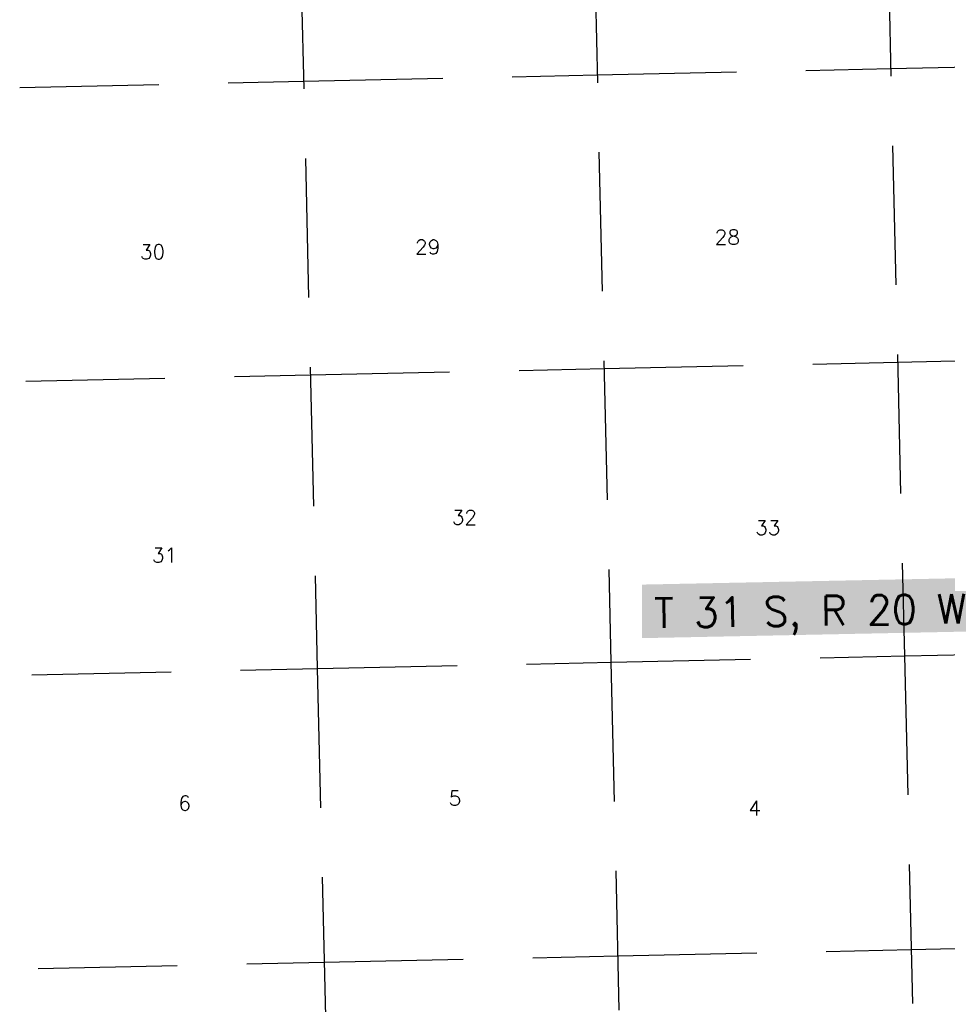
# Model space of a CAD drawing. Header units: feet. Extents: x 18803 to 104580, y -6601 to 116448.
# Tile 17 of 95: x 19915 to 36584, y 45816 to 63508. Entities that reach past the tile are written whole.
import ezdxf

# ---------------------------------------------------------------- set-up
doc = ezdxf.new("R2010")
doc.units = ezdxf.units.FT
doc.header["$LTSCALE"] = 100
doc.header["$MEASUREMENT"] = 0
doc.linetypes.add('DASHED', pattern=[0.75, 0.5, -0.25])
for name, color, linetype in [('ELRGOV-SECTION', 253, 'DASHED'), ('ET-SEC NUMBS', 253, 'Continuous'), ('ET-TWNSHIP-RANGE', 3, 'Continuous')]:
    doc.layers.add(name, color=color, linetype=linetype)
doc.styles.add('L2640', font='simplex.shx', dxfattribs={"height": 264})
doc.styles.add('L5280', font='simplex.shx', dxfattribs={"height": 528})

msp = doc.modelspace()

# ---------------------------------------------------------------- linework, layer by layer
at = {"layer": 'ELRGOV-SECTION', "ltscale": 50}
for p, q in [((35076.38513631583, 83736.67134169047), (35813.93076067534, 52077.37928589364)), ((24525.5774314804, 83507.87449427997), (25261.90927324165, 51848.56479918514)), ((29802.74378233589, 83620.65793831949), (30538.05867110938, 51961.33346436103)), ((35813.93076067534, 52077.37928589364), (36282.49089609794, 31965.23749799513)), ((25261.90927324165, 51848.56479918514), (25914.67223555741, 23914.34503600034)), ((30538.05867110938, 51961.33346436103), (31276.62124845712, 20302.05618742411))]:
    msp.add_line(p, q, dxfattribs=at)
for points in [[(19914.86748817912, 62291.08083368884), (25017.27451438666, 62401.67979039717), (30294.44086524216, 62514.46323444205), (35568.08221922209, 62630.47663781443), (40845.2008963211, 62746.54057536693), (46122.30470459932, 62865.88548316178), (51399.26239771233, 62988.51059595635)], [(20025.36054736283, 57014.26270076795), (25140.19878511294, 57125.13111444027), (30417.36513596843, 57237.91455847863), (35691.00648994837, 57353.927961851), (40968.12516704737, 57469.99189940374), (46245.22897532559, 57589.33680720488), (51522.2194667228, 57711.96268216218)], [(20135.84245340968, 51737.97720833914), (25274.38424549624, 51848.83392893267), (30550.53364336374, 51961.60259411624), (35826.40573292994, 52077.64841564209), (41105.78795055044, 52193.74524808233), (46381.87480584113, 52313.07537702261), (51657.64608151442, 52435.68205853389)], [(20246.29721937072, 46461.15948206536), (25384.83901145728, 46572.01620265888), (30660.98840932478, 46684.78486784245), (35936.86049889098, 46800.8306893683), (41216.24271651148, 46916.92752180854), (46492.32957180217, 47036.25765074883), (51768.10084747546, 47158.8643322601)]]:
    msp.add_lwpolyline(points, dxfattribs=at)
at = {"layer": 'ET-TWNSHIP-RANGE', "color": 155}
msp.add_solid([(31100.34664803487, 52395.48909292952), (31100.34664803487, 53358.03103284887), (40136.84661575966, 52578.83047566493), (40228.58749082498, 53541.37241558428)], dxfattribs=at)

# ---------------------------------------------------------------- texts
at = {"layer": 'ET-SEC NUMBS', "style": 'L2640'}
for s, p in [('28', (32404.64446395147, 59468.58652885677)), ('30', (22075.15870935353, 59203.98224679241)), ('29', (27019.18554024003, 59292.18367414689)), ('32', (27680.41954560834, 54434.0940516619)), ('33', (33131.91045646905, 54248.42686947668)), ('31', (22290.88169353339, 53753.31891499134)), ('6', (22767.98392033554, 49298.62176438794)), ('5', (27623.72433265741, 49386.81979323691)), ('4', (33009.18325636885, 49210.42033703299))]:
    msp.add_text(s, height=264, dxfattribs=at).set_placement(p)
at = {"layer": 'ET-TWNSHIP-RANGE', "style": 'L5280'}
msp.add_text('T 31 S, R 20 W', height=528, rotation=0.8325920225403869, dxfattribs=at).set_placement((31317.16397095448, 52580.03114773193))

doc.saveas('drawing.dxf')
